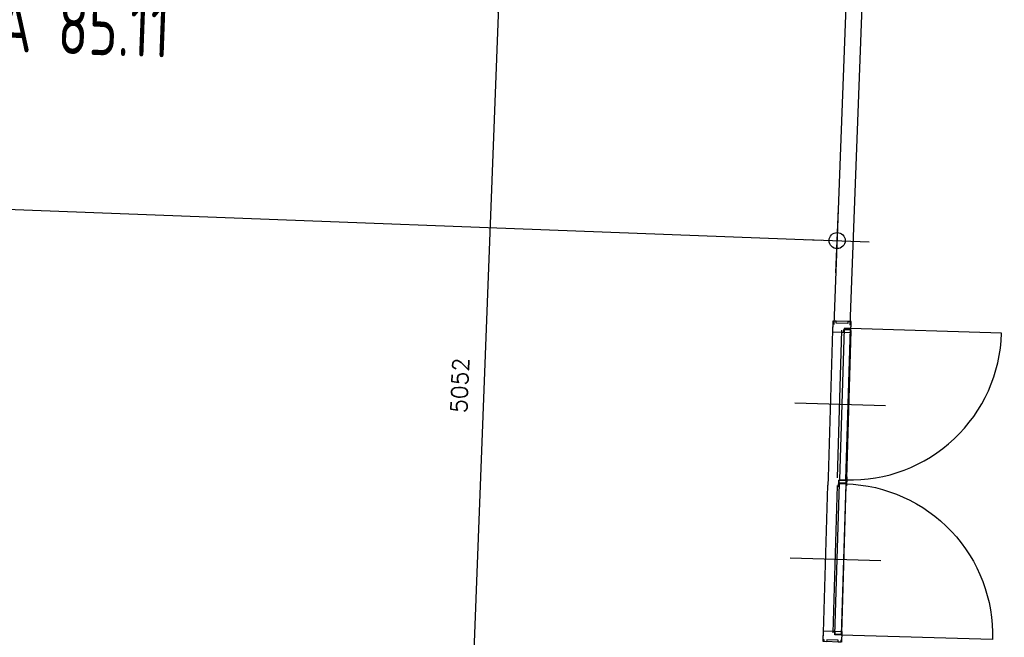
# Model space of a CAD drawing. Header units: millimetres. Extents: x 119024465 to 119292677, y 483022511 to 483148062.
# Tile 93 of 162: x 119094130 to 119100256, y 483075342 to 483079183. Entities that reach past the tile are written whole.
import ezdxf
from ezdxf.enums import TextEntityAlignment as Align

# ---------------------------------------------------------------- set-up
doc = ezdxf.new("R2010")
doc.units = ezdxf.units.MM
doc.header["$LTSCALE"] = 100
doc.layers.get('Defpoints').update_dxf_attribs({"linetype": 'CONTINUOUS'})
doc.layers.add('(22) Binnenwanden', color=1, linetype='CONTINUOUS', lineweight=0)
for name, color, linetype in [('200-2D', 1, 'CONTINUOUS'), ('650', 7, 'CONTINUOUS'), ('BT00----_HOTELNRS', 3, 'CONTINUOUS'), ('LAYER32', 7, 'CONTINUOUS'), ('M-119--MATEN', 1, 'CONTINUOUS')]:
    doc.layers.add(name, color=color, linetype=linetype)
doc.styles.add('ROMANS', font='ROMANS.SHX')
doc.styles.get("Standard").update_dxf_attribs({"font": 'ISOCP.SHX'})
doc.dimstyles.new('DIM-100', dxfattribs={"dimscale": 100, "dimtxt": 1, "dimasz": 1, "dimexe": 3, "dimexo": 3, "dimgap": 1, "dimtad": 1, "dimdec": 0, "dimrnd": 1, "dimzin": 0, "dimdsep": 46, "dimtxsty": 'ROMANS', "dimblk1": 'DOT1', "dimblk2": 'DOT1', "dimsah": 1, "dimcen": -3, "dimdle": 1, "dimse1": 1, "dimse2": 1, "dimclrd": 1, "dimclre": 1, "dimclrt": 2, "dimadec": 0, "dimazin": 0, "dimtfac": 0.75, "dimtdec": 0, "dimtix": 1, "dimtmove": 1, "dimatfit": 3, "dimldrblk": 'DOT1', "dimfxl": 1, "dimtvp": 1, "dimtolj": 1, "dimtzin": 0, "dimarcsym": 0})

# ---------------------------------------------------------------- blocks, each defined once
blk = doc.blocks.new('32-PHLBS')
at = {"layer": 'LAYER32', "color": 2, "linetype": 'Continuous'}
for points in [[(12, 0), (67, 0), (67, 71), (50, 71), (50, 114), (12, 114), (12, 109), (0, 109), (0, 93), (12, 93), (12, 21), (0, 21), (0, 5), (12, 5)], [(12, 0), (67, 0), (67, 71), (50, 71), (50, 114), (12, 114), (12, 109), (0, 109), (0, 93), (12, 93), (12, 21), (0, 21), (0, 5), (12, 5)], [(0, 0), (67, 0), (67, 114), (0, 114)], [(0, 0), (67, 0), (67, 114), (0, 114)]]:
    blk.add_lwpolyline(points, close=True, dxfattribs=at)
at = {"layer": 'LAYER32', "color": 1, "linetype": 'Continuous'}
for points in [[(12, 0), (67, 0), (67, 71), (50, 71), (50, 114), (12, 114), (12, 109), (0, 109), (0, 93), (12, 93), (12, 21), (0, 21), (0, 5), (12, 5)], [(0, 0), (67, 0), (67, 114), (0, 114)]]:
    blk.add_lwpolyline(points, close=True, dxfattribs=at)
blk = doc.blocks.new('32-PHRBS')
at = {"layer": 'LAYER32', "color": 2, "linetype": 'Continuous'}
for points in [[(-12, 0), (-67, 0), (-67, 71), (-50, 71), (-50, 114), (-12, 114), (-12, 109), (0, 109), (0, 93), (-12, 93), (-12, 21), (0, 21), (0, 5), (-12, 5)], [(-12, 0), (-67, 0), (-67, 71), (-50, 71), (-50, 114), (-12, 114), (-12, 109), (0, 109), (0, 93), (-12, 93), (-12, 21), (0, 21), (0, 5), (-12, 5)], [(0, 0), (-67, 0), (-67, 114), (0, 114)], [(0, 0), (-67, 0), (-67, 114), (0, 114)]]:
    blk.add_lwpolyline(points, close=True, dxfattribs=at)
at = {"layer": 'LAYER32', "color": 1, "linetype": 'Continuous'}
for points in [[(-12, 0), (-67, 0), (-67, 71), (-50, 71), (-50, 114), (-12, 114), (-12, 109), (0, 109), (0, 93), (-12, 93), (-12, 21), (0, 21), (0, 5), (-12, 5)], [(0, 0), (-67, 0), (-67, 114), (0, 114)]]:
    blk.add_lwpolyline(points, close=True, dxfattribs=at)
blk = doc.blocks.new('dubbeldeur180')
at = {"layer": 'LAYER32', "color": 1, "linetype": 'Continuous'}
for points in [[(-1154.493040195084, 360.7742592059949, 0.4142135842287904), (-2103.110227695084, 1294.313321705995), (-2095.571165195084, 353.2351967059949)], [(-1130.118040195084, 360.9695717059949, -0.4142153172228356), (-196.5789776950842, 1309.578946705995), (-189.0399151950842, 368.5086342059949)]]:
    blk.add_lwpolyline(points, format="xyb", dxfattribs=at)
for points in [[(-1622.371946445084, 25.01644670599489), (-1626.891477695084, 588.9930092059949)], [(-656.9188214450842, 32.75082170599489), (-661.4383526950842, 596.7273842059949)], [(-1130.305540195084, 360.9695717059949), (-189.0399151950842, 368.5086342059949), (-188.7196026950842, 328.5086342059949), (-1129.985227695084, 320.9695717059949), (-1130.305540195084, 360.9695717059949), (-189.0399151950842, 368.5086342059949)], [(-201.0633526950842, 371.4070717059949), (-1118.328977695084, 364.0633217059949)], [(-1154.305540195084, 360.7742592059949), (-2095.571165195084, 353.2351967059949), (-2095.250852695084, 313.2351967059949), (-1153.985227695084, 320.7742592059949), (-1154.305540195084, 360.7742592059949), (-2095.571165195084, 353.2351967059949)], [(-2083.594602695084, 356.3289467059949), (-1166.328977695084, 363.6805092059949)], [(-1165.879758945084, 307.6805092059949), (-2083.149290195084, 300.3289467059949)], [(-1133.485227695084, 320.9383217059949), (-1133.844602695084, 365.9383217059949), (-1173.844602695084, 365.6180092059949)], [(-1166.344602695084, 365.6726967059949), (-1118.344602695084, 366.0555092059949)], [(-1150.805540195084, 360.7976967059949), (-1150.442258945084, 315.7976967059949), (-1110.446165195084, 316.1180092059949)], [(-1117.879758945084, 308.0633217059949), (-200.6180401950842, 315.4148842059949)], [(-2082.684446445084, 242.3367592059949), (-1165.414915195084, 249.6805092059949)], [(-1165.414915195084, 249.6805092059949), (-1117.414915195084, 250.0633217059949)], [(-200.1531964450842, 257.4148842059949), (-1117.414915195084, 250.0633217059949)]]:
    blk.add_lwpolyline(points, dxfattribs=at)
at = {"layer": 'LAYER32', "color": 4, "linetype": 'Continuous'}
for points in [[(-1135.828977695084, 363.9226967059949), (-1173.828977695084, 363.6180092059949), (-1173.844602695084, 365.6180092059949), (-1133.844602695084, 365.9383217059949)], [(-1148.805540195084, 360.8133217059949), (-1148.461790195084, 317.8133217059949), (-1150.442258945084, 315.7976967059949), (-1150.805540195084, 360.7976967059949)], [(-1148.461790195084, 317.8133217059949), (-1110.461790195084, 318.1180092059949), (-1110.446165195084, 316.1180092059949), (-1150.442258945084, 315.7976967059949)], [(-1135.485227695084, 320.9226967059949), (-1135.828977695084, 363.9226967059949), (-1133.844602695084, 365.9383217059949), (-1133.485227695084, 320.9383217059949)]]:
    blk.add_lwpolyline(points, close=True, dxfattribs=at)
at = {"layer": 'LAYER32', "color": 1, "linetype": 'Continuous'}
for points in [[(-1135.828977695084, 363.9226967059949), (-1173.828977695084, 363.6180092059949), (-1173.844602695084, 365.6180092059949), (-1133.844602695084, 365.9383217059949)], [(-1148.805540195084, 360.8133217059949), (-1148.461790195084, 317.8133217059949), (-1150.442258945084, 315.7976967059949), (-1150.805540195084, 360.7976967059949)], [(-1148.461790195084, 317.8133217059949), (-1110.461790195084, 318.1180092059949), (-1110.446165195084, 316.1180092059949), (-1150.442258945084, 315.7976967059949)], [(-1135.485227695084, 320.9226967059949), (-1135.828977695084, 363.9226967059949), (-1133.844602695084, 365.9383217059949), (-1133.485227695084, 320.9383217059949)]]:
    blk.add_lwpolyline(points, close=True, dxfattribs=at)
at = {"layer": 'LAYER32', "color": 2, "linetype": 'Continuous'}
for points in [[(-1135.828977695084, 363.9226967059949), (-1173.828977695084, 363.6180092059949), (-1173.844602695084, 365.6180092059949), (-1133.844602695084, 365.9383217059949)], [(-1148.805540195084, 360.8133217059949), (-1148.461790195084, 317.8133217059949), (-1150.442258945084, 315.7976967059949), (-1150.805540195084, 360.7976967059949)], [(-1148.461790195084, 317.8133217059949), (-1110.461790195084, 318.1180092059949), (-1110.446165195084, 316.1180092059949), (-1150.442258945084, 315.7976967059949)], [(-1135.485227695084, 320.9226967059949), (-1135.828977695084, 363.9226967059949), (-1133.844602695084, 365.9383217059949), (-1133.485227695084, 320.9383217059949)]]:
    blk.add_lwpolyline(points, close=True, dxfattribs=at)
at = {"layer": 'LAYER32', "rotation": 0.4589408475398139}
for name, p in [('32-PHRBS', (-144.1531964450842, 257.8601967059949)), ('32-PHLBS', (-2138.680540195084, 241.8836342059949))]:
    blk.add_blockref(name, p, dxfattribs=at)
blk = doc.blocks.new('DOT1')
at = {"layer": 'M-119--MATEN', "linetype": 'ByBlock'}
for p, q in [((0, -2), (0, 2)), ((-2, 0), (2, 0))]:
    blk.add_line(p, q, dxfattribs=at)
blk.add_circle((0, 0), 0.5, dxfattribs=at)
blk = doc.blocks.new('*D481')
at = {"layer": '650', "color": 1, "lineweight": -2, "transparency": 16777216}
blk.add_line((119097110.6484641, 483079327.6603881), (119096926.7343272, 483074478.6869446), dxfattribs=at)
at = {"layer": 'Defpoints', "color": 0, "transparency": 16777216}
for p in [(119097315.812767, 483079419.950723), (119096922.9442055, 483074378.7587956), (119097124.3183868, 483074371.1209813)]:
    blk.add_point(p, dxfattribs=at)
at = {"layer": '650', "color": 1, "lineweight": -2, "transparency": 16777216, "xscale": 100, "yscale": 100, "zscale": 100}
for p, rotation in [((119097114.4385857, 483079427.5885372), 87.82789999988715), ((119096922.9442056, 483074378.7587955), 267.8278999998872)]:
    blk.add_blockref('DOT1', p, dxfattribs=dict(at, rotation=rotation))
at = {"layer": '650', "color": 2, "transparency": 16777216, "insert": (119096868.7991721, 483076908.8588489), "char_height": 100, "attachment_point": 5, "rotation": 87.82789999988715, "style": 'ROMANS'}
blk.add_mtext('\\A1;5052', dxfattribs=at)
blk = doc.blocks.new('*D482')
at = {"layer": '650', "color": 1, "lineweight": -2, "transparency": 16777216}
blk.add_line((119086209.5780264, 483078302.3612871), (119099116.3550725, 483077812.8269995), dxfattribs=at)
at = {"layer": 'Defpoints', "color": 0, "transparency": 16777216}
for p in [(119086111.0388465, 483078342.7721635), (119099217.6721907, 483077845.6576326), (119099216.2832216, 483077809.0368779)]:
    blk.add_point(p, dxfattribs=at)
at = {"layer": '650', "color": 1, "lineweight": -2, "transparency": 16777216, "xscale": 100, "yscale": 100, "zscale": 100}
for p, rotation in [((119086109.6498774, 483078306.1514087), 177.8278999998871), ((119099216.2832216, 483077809.0368779), 357.8278999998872)]:
    blk.add_blockref('DOT1', p, dxfattribs=dict(at, rotation=rotation))
at = {"layer": '650', "color": 2, "transparency": 16777216, "insert": (119092668.651732, 483078207.4863669), "char_height": 100, "attachment_point": 5, "rotation": 357.82789999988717, "style": 'ROMANS'}
blk.add_mtext('\\A1;13116', dxfattribs=at)

msp = doc.modelspace()

# ---------------------------------------------------------------- linework, layer by layer
at = {"layer": '(22) Binnenwanden', "lineweight": 30}
for p, q in [((119099197.09907076, 483077287.42190635), (119099277.19381416, 483079399.15343434)), ((119099297.02721983, 483077283.6317847), (119099377.12196323, 483079395.36331266))]:
    msp.add_line(p, q, dxfattribs=at)

# ---------------------------------------------------------------- block references
at = {"layer": '200-2D', "rotation": 267.8278999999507}
msp.add_blockref('dubbeldeur180', (119098866.7254667, 483075180.8889425), dxfattribs=at)

# ---------------------------------------------------------------- texts
at = {"layer": 'BT00----_HOTELNRS', "width": 0.8}
msp.add_text('-1 A 85.11', height=350, rotation=357.9091074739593, dxfattribs=at).set_placement((119094290.3000188, 483078974.8448117), align=Align.CENTER)

# ---------------------------------------------------------------- dimensions: what is measured, and where the dimension line sits
at = {"layer": '650'}
for base, p1, p2, angle, picture, middle in [((119096922.9442055, 483074378.7587956), (119097315.8127669, 483079419.9507228), (119097124.3183867, 483074371.1209812), 87.82789999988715, '*D481', (119096868.7991721, 483076908.8588489)), ((119099216.2832216, 483077809.0368779), (119086111.0388465, 483078342.7721636), (119099217.6721907, 483077845.6576327), 357.8278999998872, '*D482', (119092668.651732, 483078207.4863669))]:
    dim = msp.add_linear_dim(base=base, p1=p1, p2=p2, angle=angle, dimstyle='DIM-100', dxfattribs=at)
    dim.commit()
    dim.dimension.update_dxf_attribs({"geometry": picture, "text_midpoint": middle})

doc.saveas('drawing.dxf')
